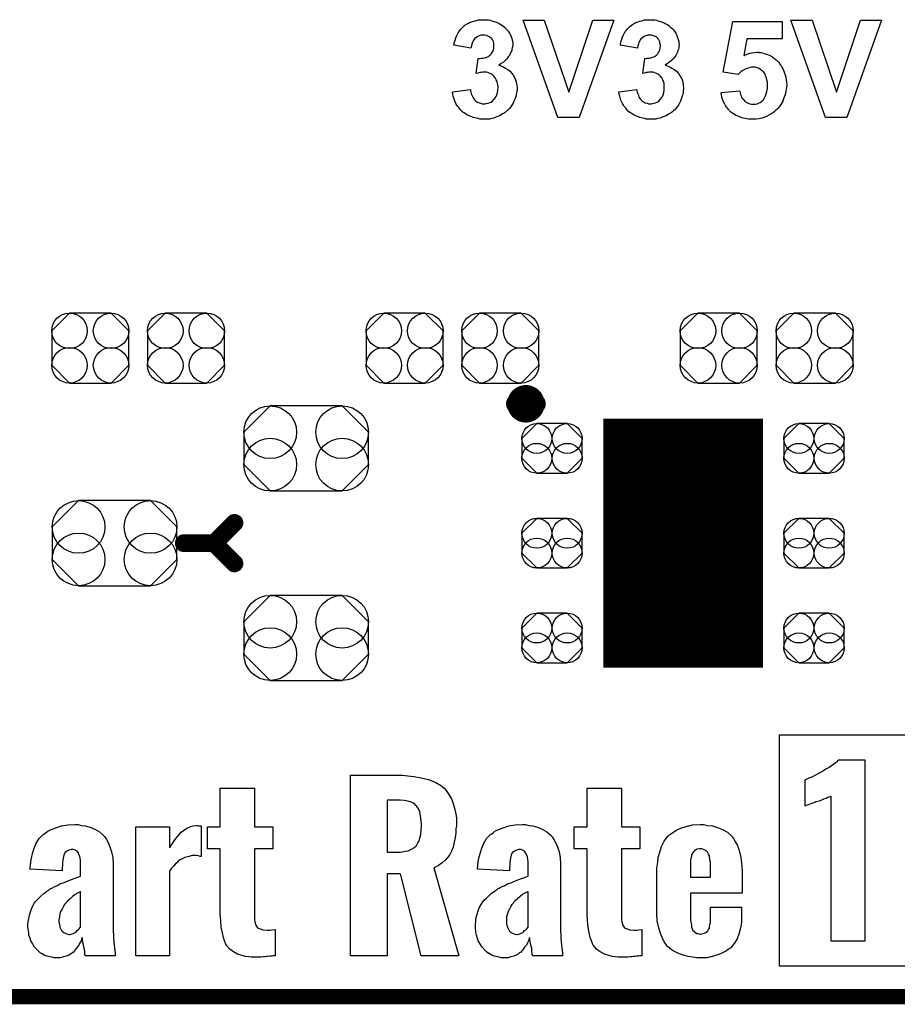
# Model space of a CAD drawing. Extents: x -0.07 to 0.95, y -0.15 to 0.98.
# Tile 2 of 8: x 0.19 to 0.53, y -0.15 to 0.24. Entities that reach past the tile are written whole.
import ezdxf

# ---------------------------------------------------------------- set-up
doc = ezdxf.new("R2010")
doc.units = 0
doc.layers.get('0').update_dxf_attribs({"linetype": 'CONTINUOUS'})
for name, color, linetype in [('gko', 6, 'CONTINUOUS'), ('gto', 2, 'CONTINUOUS'), ('gts', 1, 'CONTINUOUS')]:
    doc.layers.add(name, color=color, linetype=linetype)

# ---------------------------------------------------------------- blocks, each defined once
blk = doc.blocks.new('D48')
at = {"const_width": 0.00395}
blk.add_lwpolyline([(-0.001975, 0, 1), (0.001975, 0, 1)], format="xyb", close=True, dxfattribs=at)
blk = doc.blocks.new('D50')
at = {"const_width": 0.0035}
blk.add_lwpolyline([(-0.00175, 0, 1), (0.00175, 0, 1)], format="xyb", close=True, dxfattribs=at)
blk = doc.blocks.new('D36')
at = {"const_width": 0.0984}
blk.add_lwpolyline([(-0.0315, 0), (0.0315, 0)], dxfattribs=at)
blk = doc.blocks.new('D52')
blk.add_lwpolyline([(0.0152, -0.0068), (0.0152, 0.0068), (0.0082, 0.0138), (-0.0082, 0.0138), (-0.0152, 0.0068), (-0.0152, -0.0068), (-0.0082, -0.0138), (0.0082, -0.0138)], close=True)
for centre in [(-0.0082, 0.0068), (0.0082, 0.0068), (-0.0082, -0.0068), (0.0082, -0.0068)]:
    blk.add_circle(centre, 0.007)
blk = doc.blocks.new('D55')
blk.add_lwpolyline([(0.006, 0.0098), (-0.006, 0.0098), (-0.0119, 0.0039), (-0.0119, -0.0039), (-0.006, -0.0098), (0.006, -0.0098), (0.0119, -0.0039), (0.0119, 0.0039)], close=True)
for centre in [(-0.006, 0.0039), (0.006, 0.0039), (-0.006, -0.0039), (0.006, -0.0039)]:
    blk.add_circle(centre, 0.0059)
blk = doc.blocks.new('D56')
blk.add_lwpolyline([(-0.0142, -0.0168), (0.0142, -0.0168), (0.0246, -0.0064), (0.0246, 0.0064), (0.0142, 0.0168), (-0.0142, 0.0168), (-0.0246, 0.0064), (-0.0246, -0.0064)], close=True)
for centre in [(-0.0142, 0.0064), (0.0142, 0.0064), (-0.0142, -0.0064), (0.0142, -0.0064)]:
    blk.add_circle(centre, 0.0104)

msp = doc.modelspace()

# ---------------------------------------------------------------- linework, layer by layer
at = {"layer": 'gko', "color": 6, "const_width": 0.006}
msp.add_lwpolyline([(-0.05, -0.15), (0.85, -0.15)], dxfattribs=at)
at = {"layer": 'gto', "color": 2}
for points in [[(0.3723, 0.2356), (0.3728, 0.2355), (0.3733, 0.2355), (0.3739, 0.2354), (0.3745, 0.2352), (0.3759, 0.2348), (0.3766, 0.2345), (0.3774, 0.2341), (0.3781, 0.2337), (0.3788, 0.2333), (0.3795, 0.2327), (0.3801, 0.2321), (0.3801, 0.2321), (0.3802, 0.232), (0.3804, 0.2319), (0.3805, 0.2316), (0.381, 0.2311), (0.3815, 0.2303), (0.382, 0.2294), (0.3824, 0.2282), (0.3827, 0.227), (0.3828, 0.2264), (0.3828, 0.2257), (0.3828, 0.2257), (0.3828, 0.2255), (0.3828, 0.2253), (0.3827, 0.2249), (0.3826, 0.2245), (0.3825, 0.224), (0.3824, 0.2234), (0.3821, 0.2228), (0.3818, 0.2222), (0.3815, 0.2215), (0.381, 0.2209), (0.3805, 0.2202), (0.3798, 0.2195), (0.3791, 0.2189), (0.3783, 0.2183), (0.3773, 0.2176), (0.3773, 0.2176), (0.3774, 0.2176), (0.3776, 0.2176), (0.3778, 0.2175), (0.3784, 0.2173), (0.3791, 0.217), (0.38, 0.2165), (0.3809, 0.216), (0.3818, 0.2153), (0.3825, 0.2144), (0.3826, 0.2143), (0.3829, 0.214), (0.3831, 0.2135), (0.3835, 0.2128), (0.3839, 0.2119), (0.3842, 0.2109), (0.3844, 0.2098), (0.3845, 0.2085), (0.3845, 0.2084), (0.3845, 0.2083), (0.3845, 0.208), (0.3845, 0.2077), (0.3844, 0.2072), (0.3843, 0.2067), (0.3842, 0.2061), (0.3841, 0.2055), (0.3836, 0.2042), (0.3833, 0.2034), (0.383, 0.2027), (0.3825, 0.2019), (0.382, 0.2012), (0.3815, 0.2005), (0.3808, 0.1998), (0.3808, 0.1998), (0.3806, 0.1997), (0.3804, 0.1995), (0.3801, 0.1993), (0.3798, 0.199), (0.3794, 0.1987), (0.3788, 0.1984), (0.3783, 0.1981), (0.3776, 0.1977), (0.3769, 0.1974), (0.3761, 0.1971), (0.3754, 0.1968), (0.3745, 0.1966), (0.3736, 0.1964), (0.3726, 0.1963), (0.3716, 0.1963), (0.3711, 0.1963), (0.3707, 0.1963), (0.3703, 0.1964), (0.3698, 0.1964), (0.3692, 0.1966), (0.3685, 0.1967), (0.3672, 0.197), (0.3658, 0.1976), (0.365, 0.1979), (0.3643, 0.1983), (0.3636, 0.1988), (0.3629, 0.1993), (0.3629, 0.1993), (0.3628, 0.1994), (0.3626, 0.1996), (0.3624, 0.1998), (0.3621, 0.2001), (0.3618, 0.2005), (0.3615, 0.2009), (0.3612, 0.2014), (0.3608, 0.2019), (0.3604, 0.2025), (0.3598, 0.2038), (0.3593, 0.2054), (0.3591, 0.2062), (0.359, 0.2071), (0.3661, 0.208), (0.3661, 0.2079), (0.3661, 0.2079), (0.3662, 0.2075), (0.3663, 0.207), (0.3664, 0.2064), (0.3667, 0.2058), (0.367, 0.205), (0.3674, 0.2044), (0.3679, 0.2038), (0.368, 0.2037), (0.3682, 0.2035), (0.3685, 0.2033), (0.3689, 0.2031), (0.3695, 0.2028), (0.3701, 0.2026), (0.3708, 0.2024), (0.3715, 0.2024), (0.3717, 0.2024), (0.3719, 0.2024), (0.3723, 0.2025), (0.3729, 0.2026), (0.3735, 0.2028), (0.3741, 0.2031), (0.3748, 0.2035), (0.3754, 0.2041), (0.3754, 0.2042), (0.3756, 0.2044), (0.3759, 0.2048), (0.3762, 0.2053), (0.3765, 0.206), (0.3768, 0.2068), (0.3769, 0.2078), (0.377, 0.2088), (0.377, 0.2089), (0.377, 0.2089), (0.377, 0.2093), (0.3769, 0.2098), (0.3768, 0.2104), (0.3766, 0.2112), (0.3763, 0.2119), (0.3759, 0.2126), (0.3754, 0.2133), (0.3754, 0.2133), (0.3752, 0.2135), (0.3748, 0.2138), (0.3744, 0.2141), (0.3739, 0.2144), (0.3733, 0.2146), (0.3726, 0.2149), (0.3718, 0.2149), (0.3713, 0.2149), (0.3709, 0.2149), (0.3704, 0.2148), (0.3698, 0.2147), (0.3692, 0.2145), (0.3684, 0.2144), (0.3692, 0.2203), (0.3697, 0.2203), (0.3703, 0.2204), (0.3709, 0.2204), (0.3717, 0.2206), (0.3724, 0.2208), (0.3732, 0.2211), (0.3738, 0.2216), (0.3739, 0.2216), (0.3741, 0.2219), (0.3743, 0.2221), (0.3747, 0.2226), (0.3749, 0.2231), (0.3752, 0.2237), (0.3754, 0.2244), (0.3754, 0.2253), (0.3754, 0.2254), (0.3754, 0.2256), (0.3754, 0.2259), (0.3753, 0.2264), (0.3752, 0.2269), (0.3749, 0.2274), (0.3747, 0.2279), (0.3743, 0.2284), (0.3742, 0.2284), (0.374, 0.2285), (0.3738, 0.2287), (0.3734, 0.229), (0.373, 0.2291), (0.3725, 0.2294), (0.3718, 0.2295), (0.3712, 0.2295), (0.3708, 0.2295), (0.3705, 0.2295), (0.37, 0.2294), (0.3695, 0.2292), (0.369, 0.229), (0.3684, 0.2286), (0.3679, 0.2282), (0.3679, 0.2281), (0.3677, 0.228), (0.3675, 0.2276), (0.3672, 0.2272), (0.3669, 0.2267), (0.3667, 0.226), (0.3665, 0.2253), (0.3663, 0.2244), (0.3596, 0.2255), (0.3596, 0.2255), (0.3596, 0.2256), (0.3596, 0.2258), (0.3597, 0.2261), (0.3598, 0.2267), (0.3601, 0.2275), (0.3604, 0.2284), (0.3607, 0.2294), (0.3612, 0.2302), (0.3617, 0.2311), (0.3617, 0.2312), (0.3619, 0.2314), (0.3623, 0.2318), (0.3627, 0.2323), (0.3633, 0.2328), (0.3639, 0.2334), (0.3648, 0.2339), (0.3657, 0.2344), (0.3657, 0.2344), (0.3658, 0.2345), (0.3661, 0.2346), (0.3667, 0.2348), (0.3673, 0.235), (0.3682, 0.2352), (0.3692, 0.2355), (0.3702, 0.2356), (0.3714, 0.2356), (0.3719, 0.2356), (0.3723, 0.2356)], [(0.409, 0.197), (0.4006, 0.197), (0.3869, 0.2354), (0.3952, 0.2354), (0.405, 0.207), (0.4144, 0.2354), (0.4227, 0.2354), (0.409, 0.197)], [(0.4379, 0.2356), (0.4384, 0.2355), (0.4389, 0.2355), (0.4395, 0.2354), (0.4401, 0.2352), (0.4415, 0.2348), (0.4423, 0.2345), (0.443, 0.2341), (0.4437, 0.2337), (0.4444, 0.2333), (0.4451, 0.2327), (0.4457, 0.2321), (0.4458, 0.2321), (0.4459, 0.232), (0.446, 0.2319), (0.4462, 0.2316), (0.4466, 0.2311), (0.4471, 0.2303), (0.4476, 0.2294), (0.448, 0.2282), (0.4484, 0.227), (0.4484, 0.2264), (0.4485, 0.2257), (0.4485, 0.2257), (0.4485, 0.2255), (0.4484, 0.2253), (0.4484, 0.2249), (0.4483, 0.2245), (0.4482, 0.224), (0.448, 0.2234), (0.4478, 0.2228), (0.4475, 0.2222), (0.4471, 0.2215), (0.4467, 0.2209), (0.4461, 0.2202), (0.4455, 0.2195), (0.4447, 0.2189), (0.4439, 0.2183), (0.4429, 0.2176), (0.443, 0.2176), (0.4431, 0.2176), (0.4432, 0.2176), (0.4435, 0.2175), (0.4441, 0.2173), (0.4448, 0.217), (0.4456, 0.2165), (0.4465, 0.216), (0.4474, 0.2153), (0.4482, 0.2144), (0.4483, 0.2143), (0.4485, 0.214), (0.4488, 0.2135), (0.4492, 0.2128), (0.4496, 0.2119), (0.4499, 0.2109), (0.4501, 0.2098), (0.4502, 0.2085), (0.4502, 0.2084), (0.4502, 0.2083), (0.4502, 0.208), (0.4501, 0.2077), (0.4501, 0.2072), (0.45, 0.2067), (0.4499, 0.2061), (0.4497, 0.2055), (0.4493, 0.2042), (0.449, 0.2034), (0.4486, 0.2027), (0.4482, 0.2019), (0.4477, 0.2012), (0.4471, 0.2005), (0.4465, 0.1998), (0.4464, 0.1998), (0.4463, 0.1997), (0.4461, 0.1995), (0.4458, 0.1993), (0.4454, 0.199), (0.445, 0.1987), (0.4445, 0.1984), (0.4439, 0.1981), (0.4433, 0.1977), (0.4426, 0.1974), (0.4418, 0.1971), (0.441, 0.1968), (0.4401, 0.1966), (0.4393, 0.1964), (0.4383, 0.1963), (0.4373, 0.1963), (0.4368, 0.1963), (0.4364, 0.1963), (0.4359, 0.1964), (0.4354, 0.1964), (0.4349, 0.1966), (0.4342, 0.1967), (0.4329, 0.197), (0.4314, 0.1976), (0.4307, 0.1979), (0.43, 0.1983), (0.4293, 0.1988), (0.4286, 0.1993), (0.4285, 0.1993), (0.4284, 0.1994), (0.4283, 0.1996), (0.428, 0.1998), (0.4278, 0.2001), (0.4275, 0.2005), (0.4272, 0.2009), (0.4268, 0.2014), (0.4265, 0.2019), (0.4261, 0.2025), (0.4255, 0.2038), (0.425, 0.2054), (0.4248, 0.2062), (0.4247, 0.2071), (0.4318, 0.208), (0.4318, 0.2079), (0.4318, 0.2079), (0.4318, 0.2075), (0.4319, 0.207), (0.4321, 0.2064), (0.4324, 0.2058), (0.4326, 0.205), (0.4331, 0.2044), (0.4336, 0.2038), (0.4336, 0.2037), (0.4339, 0.2035), (0.4342, 0.2033), (0.4346, 0.2031), (0.4351, 0.2028), (0.4358, 0.2026), (0.4364, 0.2024), (0.4372, 0.2024), (0.4373, 0.2024), (0.4376, 0.2024), (0.438, 0.2025), (0.4385, 0.2026), (0.4391, 0.2028), (0.4398, 0.2031), (0.4404, 0.2035), (0.441, 0.2041), (0.4411, 0.2042), (0.4413, 0.2044), (0.4415, 0.2048), (0.4419, 0.2053), (0.4421, 0.206), (0.4424, 0.2068), (0.4426, 0.2078), (0.4426, 0.2088), (0.4426, 0.2089), (0.4426, 0.2089), (0.4426, 0.2093), (0.4426, 0.2098), (0.4425, 0.2104), (0.4423, 0.2112), (0.442, 0.2119), (0.4416, 0.2126), (0.4411, 0.2133), (0.441, 0.2133), (0.4408, 0.2135), (0.4405, 0.2138), (0.4401, 0.2141), (0.4395, 0.2144), (0.4389, 0.2146), (0.4383, 0.2149), (0.4375, 0.2149), (0.4369, 0.2149), (0.4365, 0.2149), (0.436, 0.2148), (0.4354, 0.2147), (0.4348, 0.2145), (0.4341, 0.2144), (0.4349, 0.2203), (0.4354, 0.2203), (0.4359, 0.2204), (0.4366, 0.2204), (0.4373, 0.2206), (0.4381, 0.2208), (0.4388, 0.2211), (0.4395, 0.2216), (0.4395, 0.2216), (0.4398, 0.2219), (0.44, 0.2221), (0.4403, 0.2226), (0.4406, 0.2231), (0.4409, 0.2237), (0.441, 0.2244), (0.4411, 0.2253), (0.4411, 0.2254), (0.4411, 0.2256), (0.441, 0.2259), (0.4409, 0.2264), (0.4408, 0.2269), (0.4406, 0.2274), (0.4403, 0.2279), (0.4399, 0.2284), (0.4399, 0.2284), (0.4397, 0.2285), (0.4395, 0.2287), (0.4391, 0.229), (0.4386, 0.2291), (0.4381, 0.2294), (0.4375, 0.2295), (0.4368, 0.2295), (0.4365, 0.2295), (0.4361, 0.2295), (0.4357, 0.2294), (0.4352, 0.2292), (0.4346, 0.229), (0.4341, 0.2286), (0.4336, 0.2282), (0.4335, 0.2281), (0.4334, 0.228), (0.4331, 0.2276), (0.4329, 0.2272), (0.4326, 0.2267), (0.4324, 0.226), (0.4321, 0.2253), (0.432, 0.2244), (0.4252, 0.2255), (0.4252, 0.2255), (0.4253, 0.2256), (0.4253, 0.2258), (0.4253, 0.2261), (0.4255, 0.2267), (0.4257, 0.2275), (0.426, 0.2284), (0.4264, 0.2294), (0.4268, 0.2302), (0.4273, 0.2311), (0.4274, 0.2312), (0.4276, 0.2314), (0.4279, 0.2318), (0.4284, 0.2323), (0.4289, 0.2328), (0.4296, 0.2334), (0.4304, 0.2339), (0.4313, 0.2344), (0.4314, 0.2344), (0.4314, 0.2345), (0.4318, 0.2346), (0.4323, 0.2348), (0.433, 0.235), (0.4338, 0.2352), (0.4348, 0.2355), (0.4359, 0.2356), (0.437, 0.2356), (0.4375, 0.2356), (0.4379, 0.2356)], [(0.4891, 0.228), (0.4752, 0.228), (0.474, 0.2215), (0.4741, 0.2215), (0.4742, 0.2215), (0.4745, 0.2217), (0.475, 0.2219), (0.4756, 0.2221), (0.4764, 0.2224), (0.4772, 0.2225), (0.4782, 0.2227), (0.4791, 0.2228), (0.4796, 0.2228), (0.4799, 0.2227), (0.4803, 0.2226), (0.4808, 0.2226), (0.4814, 0.2225), (0.482, 0.2223), (0.4833, 0.2219), (0.484, 0.2216), (0.4846, 0.2213), (0.4854, 0.2208), (0.4861, 0.2203), (0.4868, 0.2198), (0.4874, 0.2191), (0.4875, 0.2191), (0.4876, 0.219), (0.4878, 0.2188), (0.488, 0.2185), (0.4882, 0.2181), (0.4885, 0.2177), (0.4888, 0.2172), (0.4891, 0.2166), (0.4895, 0.216), (0.4898, 0.2153), (0.4901, 0.2145), (0.4903, 0.2138), (0.4905, 0.2129), (0.4907, 0.2119), (0.4908, 0.2109), (0.4909, 0.2099), (0.4909, 0.2098), (0.4909, 0.2097), (0.4909, 0.2094), (0.4908, 0.2091), (0.4908, 0.2087), (0.4907, 0.2082), (0.4906, 0.2076), (0.4905, 0.207), (0.4902, 0.2057), (0.4897, 0.2043), (0.4894, 0.2035), (0.489, 0.2028), (0.4886, 0.2021), (0.4881, 0.2013), (0.488, 0.2013), (0.4879, 0.2011), (0.4877, 0.2009), (0.4874, 0.2006), (0.487, 0.2002), (0.4865, 0.1997), (0.486, 0.1993), (0.4854, 0.1988), (0.4846, 0.1983), (0.4839, 0.1979), (0.483, 0.1974), (0.4821, 0.1971), (0.4811, 0.1967), (0.48, 0.1965), (0.4789, 0.1963), (0.4777, 0.1963), (0.4772, 0.1963), (0.4768, 0.1963), (0.4763, 0.1964), (0.4758, 0.1964), (0.4752, 0.1965), (0.4745, 0.1966), (0.4732, 0.1969), (0.4717, 0.1975), (0.471, 0.1978), (0.4703, 0.1982), (0.4696, 0.1986), (0.4689, 0.1991), (0.4689, 0.1992), (0.4688, 0.1992), (0.4686, 0.1994), (0.4684, 0.1996), (0.4682, 0.1999), (0.4678, 0.2003), (0.4676, 0.2007), (0.4672, 0.2011), (0.4668, 0.2017), (0.4665, 0.2022), (0.4659, 0.2035), (0.4653, 0.205), (0.4652, 0.2059), (0.465, 0.2068), (0.4723, 0.2075), (0.4723, 0.2074), (0.4724, 0.2072), (0.4725, 0.2067), (0.4727, 0.2061), (0.4729, 0.2055), (0.4732, 0.2048), (0.4737, 0.2042), (0.4742, 0.2036), (0.4742, 0.2035), (0.4744, 0.2034), (0.4748, 0.2032), (0.4752, 0.2029), (0.4757, 0.2026), (0.4763, 0.2024), (0.477, 0.2022), (0.4778, 0.2022), (0.4779, 0.2022), (0.4782, 0.2022), (0.4786, 0.2023), (0.4792, 0.2024), (0.4798, 0.2026), (0.4804, 0.2029), (0.4811, 0.2034), (0.4817, 0.204), (0.4818, 0.2042), (0.482, 0.2044), (0.4822, 0.2048), (0.4825, 0.2055), (0.4828, 0.2063), (0.4831, 0.2072), (0.4833, 0.2084), (0.4833, 0.2097), (0.4833, 0.2098), (0.4833, 0.2099), (0.4833, 0.21), (0.4833, 0.2103), (0.4833, 0.2109), (0.4831, 0.2117), (0.4829, 0.2126), (0.4826, 0.2135), (0.4823, 0.2143), (0.4817, 0.215), (0.4816, 0.2151), (0.4814, 0.2153), (0.481, 0.2156), (0.4806, 0.216), (0.48, 0.2163), (0.4793, 0.2166), (0.4784, 0.2168), (0.4775, 0.2169), (0.4772, 0.2169), (0.477, 0.2168), (0.4764, 0.2167), (0.4757, 0.2165), (0.4748, 0.2162), (0.4738, 0.2157), (0.4733, 0.2154), (0.4728, 0.215), (0.4723, 0.2145), (0.4718, 0.214), (0.4659, 0.2149), (0.4697, 0.2349), (0.4891, 0.2349), (0.4891, 0.228)], [(0.5146, 0.197), (0.5062, 0.197), (0.4925, 0.2354), (0.5009, 0.2354), (0.5106, 0.207), (0.52, 0.2354), (0.5283, 0.2354), (0.5146, 0.197)], [(0.5893, -0.138), (0.488, -0.138), (0.488, -0.0467), (0.5893, -0.0467), (0.5893, -0.138)], [(0.5219, -0.0567), (0.5112, -0.0567), (0.5105, -0.0574), (0.5095, -0.0582), (0.5076, -0.0596), (0.5066, -0.0601), (0.5059, -0.0605), (0.5054, -0.0608), (0.5052, -0.061), (0.5037, -0.0618), (0.5023, -0.0625), (0.5011, -0.0632), (0.4999, -0.0636), (0.4991, -0.064), (0.4986, -0.0643), (0.4981, -0.0646), (0.498, -0.0646), (0.498, -0.0747), (0.4984, -0.0746), (0.4991, -0.0743), (0.5006, -0.0737), (0.5013, -0.0735), (0.502, -0.0732), (0.5024, -0.073), (0.5026, -0.073), (0.5042, -0.0725), (0.5055, -0.0719), (0.5065, -0.0716), (0.5072, -0.0712), (0.5077, -0.0711), (0.508, -0.071), (0.5083, -0.0708), (0.5083, -0.128), (0.5219, -0.128), (0.5219, -0.0567)], [(0.3403, -0.0627), (0.3414, -0.0628), (0.3439, -0.0631), (0.3467, -0.0636), (0.3496, -0.0643), (0.3524, -0.0654), (0.3547, -0.0668), (0.355, -0.067), (0.3557, -0.0677), (0.3565, -0.0686), (0.3576, -0.0702), (0.3588, -0.0722), (0.3596, -0.0747), (0.36, -0.0761), (0.3603, -0.0778), (0.3606, -0.0795), (0.3606, -0.0814), (0.3606, -0.0815), (0.3606, -0.0817), (0.3606, -0.0825), (0.3604, -0.0838), (0.3603, -0.0854), (0.3601, -0.0872), (0.3597, -0.089), (0.3593, -0.091), (0.3586, -0.0926), (0.3585, -0.0928), (0.3582, -0.0933), (0.3578, -0.0942), (0.3571, -0.095), (0.3561, -0.0961), (0.3549, -0.0972), (0.3535, -0.0982), (0.3517, -0.0992), (0.3615, -0.1339), (0.3467, -0.1339), (0.3385, -0.1015), (0.3332, -0.1015), (0.3332, -0.1339), (0.3188, -0.1339), (0.3188, -0.0625), (0.3393, -0.0625), (0.3403, -0.0627)], [(0.2809, -0.0829), (0.2882, -0.0829), (0.2882, -0.0917), (0.2809, -0.0917), (0.2809, -0.1193), (0.2809, -0.1194), (0.2809, -0.1197), (0.281, -0.1205), (0.2814, -0.1218), (0.2821, -0.1228), (0.2824, -0.1229), (0.2831, -0.1232), (0.2842, -0.1236), (0.2859, -0.1237), (0.2869, -0.1237), (0.2878, -0.1236), (0.2891, -0.1235), (0.2891, -0.1339), (0.2881, -0.1339), (0.2876, -0.134), (0.2869, -0.134), (0.286, -0.1341), (0.2856, -0.1341), (0.2851, -0.1343), (0.2844, -0.1343), (0.2834, -0.1344), (0.2796, -0.1344), (0.2787, -0.1343), (0.2774, -0.1341), (0.2759, -0.1337), (0.2742, -0.1332), (0.2726, -0.1323), (0.2712, -0.1312), (0.2699, -0.1298), (0.2698, -0.1296), (0.2695, -0.129), (0.2691, -0.128), (0.2687, -0.1266), (0.2683, -0.1248), (0.2678, -0.1226), (0.2676, -0.1201), (0.2674, -0.1173), (0.2674, -0.0917), (0.2623, -0.0917), (0.2623, -0.0829), (0.2674, -0.0829), (0.2674, -0.0677), (0.2809, -0.0677), (0.2809, -0.0829)], [(0.4257, -0.0829), (0.433, -0.0829), (0.433, -0.0917), (0.4257, -0.0917), (0.4257, -0.1193), (0.4257, -0.1194), (0.4257, -0.1197), (0.4258, -0.1205), (0.4262, -0.1218), (0.4269, -0.1228), (0.4272, -0.1229), (0.4279, -0.1232), (0.429, -0.1236), (0.4307, -0.1237), (0.4316, -0.1237), (0.4326, -0.1236), (0.4338, -0.1235), (0.4338, -0.1339), (0.4329, -0.1339), (0.4323, -0.134), (0.4316, -0.134), (0.4308, -0.1341), (0.4304, -0.1341), (0.4298, -0.1343), (0.4291, -0.1343), (0.4282, -0.1344), (0.4244, -0.1344), (0.4234, -0.1343), (0.4222, -0.1341), (0.4207, -0.1337), (0.419, -0.1332), (0.4173, -0.1323), (0.4159, -0.1312), (0.4147, -0.1298), (0.4146, -0.1296), (0.4143, -0.129), (0.4139, -0.128), (0.4134, -0.1266), (0.413, -0.1248), (0.4126, -0.1226), (0.4123, -0.1201), (0.4122, -0.1173), (0.4122, -0.0917), (0.4071, -0.0917), (0.4071, -0.0829), (0.4122, -0.0829), (0.4122, -0.0677), (0.4257, -0.0677), (0.4257, -0.0829)], [(0.3384, -0.0724), (0.3332, -0.0724), (0.3332, -0.0929), (0.3384, -0.0929), (0.3393, -0.0928), (0.3403, -0.0926), (0.3415, -0.0924), (0.3428, -0.0918), (0.3438, -0.0912), (0.3447, -0.0904), (0.3449, -0.0903), (0.345, -0.09), (0.3454, -0.0893), (0.3459, -0.0885), (0.3461, -0.0874), (0.3465, -0.086), (0.3467, -0.0844), (0.3468, -0.0825), (0.3468, -0.0822), (0.3468, -0.0817), (0.3467, -0.0807), (0.3465, -0.0796), (0.3461, -0.0771), (0.3456, -0.0758), (0.345, -0.0749), (0.3449, -0.0747), (0.3446, -0.0745), (0.3442, -0.074), (0.3435, -0.0736), (0.3427, -0.0732), (0.3414, -0.0728), (0.34, -0.0725), (0.3384, -0.0724)], [(0.2126, -0.0824), (0.2141, -0.0826), (0.2161, -0.0831), (0.2179, -0.0839), (0.2197, -0.0849), (0.2212, -0.0863), (0.2213, -0.0864), (0.2218, -0.0869), (0.2225, -0.0879), (0.2232, -0.0892), (0.2238, -0.0908), (0.2245, -0.0928), (0.225, -0.0951), (0.2251, -0.0976), (0.2251, -0.1214), (0.2251, -0.1216), (0.2251, -0.1222), (0.2251, -0.123), (0.2251, -0.1243), (0.2252, -0.1255), (0.2252, -0.1269), (0.2255, -0.1297), (0.2255, -0.1298), (0.2256, -0.1303), (0.2256, -0.1308), (0.2258, -0.1315), (0.2259, -0.1329), (0.2259, -0.1334), (0.2259, -0.1339), (0.2141, -0.1339), (0.2141, -0.1337), (0.214, -0.1334), (0.214, -0.1328), (0.2139, -0.1321), (0.2137, -0.1309), (0.2134, -0.1297), (0.2132, -0.1283), (0.2129, -0.1266), (0.2129, -0.1268), (0.2127, -0.1272), (0.2125, -0.1279), (0.212, -0.1287), (0.2116, -0.1296), (0.2109, -0.1305), (0.2102, -0.1315), (0.2093, -0.1325), (0.2091, -0.1326), (0.2089, -0.1328), (0.2083, -0.1332), (0.2076, -0.1336), (0.2066, -0.134), (0.2055, -0.1343), (0.2044, -0.1346), (0.203, -0.1347), (0.2025, -0.1347), (0.2018, -0.1346), (0.2009, -0.1344), (0.199, -0.134), (0.1979, -0.1336), (0.1969, -0.133), (0.1968, -0.1329), (0.1965, -0.1328), (0.1959, -0.1323), (0.1954, -0.1318), (0.1941, -0.1304), (0.1929, -0.1284), (0.1929, -0.1283), (0.1926, -0.1279), (0.1925, -0.1273), (0.1922, -0.1266), (0.1919, -0.1257), (0.1918, -0.1247), (0.1915, -0.1225), (0.1915, -0.1222), (0.1915, -0.1215), (0.1916, -0.1205), (0.1918, -0.1191), (0.1921, -0.1178), (0.1926, -0.1161), (0.1932, -0.1146), (0.194, -0.1132), (0.1941, -0.113), (0.1944, -0.1126), (0.195, -0.1119), (0.1958, -0.1111), (0.1966, -0.1103), (0.1978, -0.1093), (0.199, -0.1083), (0.2002, -0.1075), (0.2004, -0.1073), (0.2009, -0.1071), (0.2018, -0.1067), (0.2029, -0.1062), (0.2041, -0.1055), (0.2058, -0.1049), (0.2076, -0.1042), (0.2097, -0.1033), (0.2123, -0.1024), (0.2123, -0.0975), (0.2123, -0.0974), (0.2123, -0.0971), (0.2123, -0.0965), (0.2122, -0.096), (0.212, -0.0947), (0.2115, -0.0935), (0.2115, -0.0933), (0.2114, -0.0932), (0.2109, -0.0926), (0.2101, -0.0922), (0.2095, -0.0919), (0.2086, -0.0919), (0.2077, -0.0921), (0.2069, -0.0925), (0.2061, -0.0932), (0.2059, -0.0935), (0.2057, -0.0942), (0.2054, -0.0953), (0.2051, -0.0968), (0.205, -0.1003), (0.1923, -0.0997), (0.1925, -0.0981), (0.1925, -0.0979), (0.1925, -0.0976), (0.1926, -0.0972), (0.1926, -0.0967), (0.1929, -0.0953), (0.1933, -0.0935), (0.194, -0.0914), (0.1948, -0.0894), (0.1959, -0.0875), (0.1975, -0.086), (0.1978, -0.0858), (0.1983, -0.0854), (0.1993, -0.0847), (0.2007, -0.084), (0.2025, -0.0833), (0.2047, -0.0826), (0.2072, -0.0822), (0.21, -0.0821), (0.2112, -0.0821), (0.2126, -0.0824)], [(0.259, -0.0825), (0.2598, -0.0826), (0.2598, -0.0947), (0.2597, -0.0947), (0.2595, -0.0946), (0.2588, -0.0944), (0.2579, -0.0943), (0.2563, -0.0943), (0.2558, -0.0944), (0.2551, -0.0946), (0.2534, -0.095), (0.2516, -0.096), (0.2515, -0.096), (0.2512, -0.0962), (0.2508, -0.0965), (0.2502, -0.0971), (0.2497, -0.0976), (0.249, -0.0985), (0.2481, -0.0993), (0.2474, -0.1004), (0.2474, -0.1339), (0.2341, -0.1339), (0.2341, -0.0829), (0.2474, -0.0829), (0.2474, -0.0911), (0.2477, -0.0908), (0.2479, -0.0904), (0.2483, -0.0899), (0.2492, -0.0885), (0.2505, -0.0868), (0.252, -0.0851), (0.2538, -0.0838), (0.2548, -0.0832), (0.2558, -0.0828), (0.2567, -0.0825), (0.2579, -0.0824), (0.2584, -0.0824), (0.259, -0.0825)], [(0.3892, -0.0824), (0.3907, -0.0826), (0.3926, -0.0831), (0.3944, -0.0839), (0.3962, -0.0849), (0.3978, -0.0863), (0.3979, -0.0864), (0.3983, -0.0869), (0.399, -0.0879), (0.3997, -0.0892), (0.4004, -0.0908), (0.4011, -0.0928), (0.4015, -0.0951), (0.4016, -0.0976), (0.4016, -0.1214), (0.4016, -0.1216), (0.4016, -0.1222), (0.4016, -0.123), (0.4016, -0.1243), (0.4018, -0.1255), (0.4018, -0.1269), (0.4021, -0.1297), (0.4021, -0.1298), (0.4022, -0.1303), (0.4022, -0.1308), (0.4023, -0.1315), (0.4025, -0.1329), (0.4025, -0.1334), (0.4025, -0.1339), (0.3907, -0.1339), (0.3907, -0.1337), (0.3905, -0.1334), (0.3905, -0.1328), (0.3904, -0.1321), (0.3903, -0.1309), (0.39, -0.1297), (0.3897, -0.1283), (0.3894, -0.1266), (0.3894, -0.1268), (0.3893, -0.1272), (0.389, -0.1279), (0.3886, -0.1287), (0.3882, -0.1296), (0.3875, -0.1305), (0.3868, -0.1315), (0.3858, -0.1325), (0.3857, -0.1326), (0.3854, -0.1328), (0.3849, -0.1332), (0.3842, -0.1336), (0.3832, -0.134), (0.3821, -0.1343), (0.381, -0.1346), (0.3796, -0.1347), (0.379, -0.1347), (0.3783, -0.1346), (0.3775, -0.1344), (0.3756, -0.134), (0.3744, -0.1336), (0.3735, -0.133), (0.3733, -0.1329), (0.3731, -0.1328), (0.3725, -0.1323), (0.3719, -0.1318), (0.3707, -0.1304), (0.3694, -0.1284), (0.3694, -0.1283), (0.3692, -0.1279), (0.369, -0.1273), (0.3688, -0.1266), (0.3685, -0.1257), (0.3683, -0.1247), (0.3681, -0.1225), (0.3681, -0.1222), (0.3681, -0.1215), (0.3682, -0.1205), (0.3683, -0.1191), (0.3686, -0.1178), (0.3692, -0.1161), (0.3697, -0.1146), (0.3706, -0.1132), (0.3707, -0.113), (0.371, -0.1126), (0.3715, -0.1119), (0.3724, -0.1111), (0.3732, -0.1103), (0.3743, -0.1093), (0.3756, -0.1083), (0.3768, -0.1075), (0.3769, -0.1073), (0.3775, -0.1071), (0.3783, -0.1067), (0.3794, -0.1062), (0.3807, -0.1055), (0.3824, -0.1049), (0.3842, -0.1042), (0.3862, -0.1033), (0.3889, -0.1024), (0.3889, -0.0975), (0.3889, -0.0974), (0.3889, -0.0971), (0.3889, -0.0965), (0.3887, -0.096), (0.3886, -0.0947), (0.388, -0.0935), (0.388, -0.0933), (0.3879, -0.0932), (0.3875, -0.0926), (0.3867, -0.0922), (0.3861, -0.0919), (0.3851, -0.0919), (0.3843, -0.0921), (0.3835, -0.0925), (0.3826, -0.0932), (0.3825, -0.0935), (0.3822, -0.0942), (0.3819, -0.0953), (0.3817, -0.0968), (0.3815, -0.1003), (0.3689, -0.0997), (0.369, -0.0981), (0.369, -0.0979), (0.369, -0.0976), (0.3692, -0.0972), (0.3692, -0.0967), (0.3694, -0.0953), (0.3699, -0.0935), (0.3706, -0.0914), (0.3714, -0.0894), (0.3725, -0.0875), (0.374, -0.086), (0.3743, -0.0858), (0.3749, -0.0854), (0.3758, -0.0847), (0.3772, -0.084), (0.379, -0.0833), (0.3812, -0.0826), (0.3837, -0.0822), (0.3865, -0.0821), (0.3878, -0.0821), (0.3892, -0.0824)], [(0.4597, -0.0824), (0.4616, -0.0826), (0.4636, -0.0832), (0.4656, -0.084), (0.4676, -0.0851), (0.4692, -0.0867), (0.4694, -0.0869), (0.4699, -0.0875), (0.4705, -0.0886), (0.4713, -0.0901), (0.472, -0.0919), (0.4727, -0.0943), (0.4731, -0.0971), (0.4733, -0.1003), (0.4733, -0.1092), (0.4529, -0.1092), (0.4529, -0.1178), (0.4529, -0.1179), (0.4529, -0.1183), (0.4529, -0.119), (0.453, -0.1198), (0.4533, -0.1218), (0.4534, -0.1226), (0.4537, -0.1235), (0.4537, -0.1236), (0.4538, -0.1237), (0.4544, -0.1243), (0.4554, -0.125), (0.4559, -0.1251), (0.4568, -0.1253), (0.457, -0.1253), (0.4579, -0.1251), (0.459, -0.1247), (0.4598, -0.124), (0.4599, -0.1237), (0.4601, -0.1235), (0.4604, -0.1229), (0.4605, -0.1223), (0.4606, -0.1215), (0.4608, -0.1207), (0.4608, -0.1196), (0.4608, -0.1146), (0.4731, -0.1146), (0.4731, -0.119), (0.4731, -0.1191), (0.4731, -0.1193), (0.4731, -0.1197), (0.4731, -0.1203), (0.4729, -0.1216), (0.4726, -0.1233), (0.472, -0.1253), (0.4713, -0.1272), (0.4702, -0.129), (0.4688, -0.1307), (0.4687, -0.1308), (0.468, -0.1312), (0.4672, -0.1319), (0.4658, -0.1326), (0.4641, -0.1334), (0.462, -0.134), (0.4595, -0.1346), (0.4568, -0.1347), (0.4559, -0.1347), (0.4554, -0.1346), (0.4538, -0.1344), (0.452, -0.1341), (0.45, -0.1336), (0.4479, -0.1328), (0.4458, -0.1318), (0.444, -0.1303), (0.4438, -0.13), (0.4433, -0.1294), (0.4426, -0.1283), (0.4419, -0.1269), (0.4411, -0.125), (0.4404, -0.1228), (0.4398, -0.1201), (0.4397, -0.1171), (0.4397, -0.0999), (0.4397, -0.0997), (0.4397, -0.0994), (0.4397, -0.099), (0.4398, -0.0985), (0.44, -0.0969), (0.4402, -0.095), (0.4408, -0.0929), (0.4415, -0.0907), (0.4426, -0.0886), (0.444, -0.0867), (0.4443, -0.0865), (0.4448, -0.086), (0.4458, -0.0853), (0.4473, -0.0843), (0.4491, -0.0835), (0.4512, -0.0828), (0.4538, -0.0822), (0.4568, -0.0821), (0.4581, -0.0821), (0.4597, -0.0824)], [(0.4574, -0.0917), (0.4565, -0.0917), (0.4556, -0.0918), (0.4545, -0.0924), (0.4541, -0.0928), (0.4537, -0.0933), (0.4536, -0.0936), (0.4534, -0.094), (0.4533, -0.0946), (0.4531, -0.0954), (0.453, -0.0962), (0.4529, -0.0975), (0.4529, -0.0989), (0.4529, -0.1028), (0.4608, -0.1028), (0.4608, -0.0979), (0.4608, -0.0978), (0.4608, -0.0974), (0.4608, -0.0968), (0.4606, -0.0961), (0.4604, -0.0944), (0.4601, -0.0937), (0.4598, -0.0932), (0.4598, -0.0931), (0.4597, -0.0929), (0.4591, -0.0924), (0.4581, -0.0919), (0.4574, -0.0917)], [(0.2123, -0.1085), (0.2122, -0.1086), (0.2118, -0.1087), (0.2111, -0.1092), (0.2101, -0.1097), (0.2091, -0.1104), (0.2082, -0.1114), (0.2071, -0.1123), (0.2061, -0.1135), (0.2059, -0.1136), (0.2057, -0.114), (0.2054, -0.1146), (0.205, -0.1154), (0.2044, -0.1164), (0.2041, -0.1173), (0.2039, -0.1185), (0.2037, -0.1197), (0.2037, -0.1198), (0.2037, -0.1201), (0.2037, -0.1207), (0.2039, -0.1212), (0.2041, -0.1226), (0.2048, -0.1239), (0.205, -0.1241), (0.2057, -0.1246), (0.2065, -0.1251), (0.2071, -0.1253), (0.2077, -0.1254), (0.208, -0.1254), (0.2086, -0.1253), (0.2093, -0.125), (0.2102, -0.1246), (0.2105, -0.1244), (0.2109, -0.1239), (0.2116, -0.1233), (0.2123, -0.1225), (0.2123, -0.1085)], [(0.3889, -0.1085), (0.3887, -0.1086), (0.3883, -0.1087), (0.3876, -0.1092), (0.3867, -0.1097), (0.3857, -0.1104), (0.3847, -0.1114), (0.3836, -0.1123), (0.3826, -0.1135), (0.3825, -0.1136), (0.3822, -0.114), (0.3819, -0.1146), (0.3815, -0.1154), (0.381, -0.1164), (0.3807, -0.1173), (0.3804, -0.1185), (0.3803, -0.1197), (0.3803, -0.1198), (0.3803, -0.1201), (0.3803, -0.1207), (0.3804, -0.1212), (0.3807, -0.1226), (0.3814, -0.1239), (0.3815, -0.1241), (0.3822, -0.1246), (0.383, -0.1251), (0.3836, -0.1253), (0.3843, -0.1254), (0.3846, -0.1254), (0.3851, -0.1253), (0.3858, -0.125), (0.3868, -0.1246), (0.3871, -0.1244), (0.3875, -0.1239), (0.3882, -0.1233), (0.3889, -0.1225), (0.3889, -0.1085)]]:
    msp.add_lwpolyline(points, dxfattribs=at)
at = {"layer": 'gto', "color": 2, "const_width": 0.007}
for points in [[(0.3919, 0.084, 1), (0.3841, 0.084)], [(0.3841, 0.084, 1), (0.3919, 0.084)]]:
    msp.add_lwpolyline(points, format="xyb", dxfattribs=at)
for points in [[(0.3841, 0.084), (0.3841, 0.084)], [(0.3919, 0.084), (0.3919, 0.084)], [(0.3919, 0.084), (0.3919, 0.084)], [(0.265, 0.029), (0.273, 0.037)], [(0.253, 0.029), (0.265, 0.029)], [(0.265, 0.029), (0.273, 0.021)]]:
    msp.add_lwpolyline(points, dxfattribs=at)

# ---------------------------------------------------------------- block references
at = {"layer": 'gto'}
for name, p in [('D48', (0.3841, 0.084)), ('D48', (0.3841, 0.084)), ('D48', (0.3919, 0.084)), ('D48', (0.3919, 0.084)), ('D48', (0.3919, 0.084)), ('D48', (0.3919, 0.084)), ('D50', (0.273, 0.037)), ('D50', (0.253, 0.029)), ('D50', (0.265, 0.029)), ('D50', (0.265, 0.029)), ('D50', (0.265, 0.029)), ('D50', (0.273, 0.021))]:
    msp.add_blockref(name, p, dxfattribs=at)
at = {"layer": 'gts'}
for name, p in [('D52', (0.2161, 0.106)), ('D52', (0.2539, 0.106)), ('D52', (0.3401, 0.106)), ('D52', (0.3779, 0.106)), ('D52', (0.4641, 0.106)), ('D52', (0.5019, 0.106)), ('D56', (0.3013, 0.0664)), ('D36', (0.45, 0.029)), ('D55', (0.3983, 0.0664)), ('D55', (0.5017, 0.0664)), ('D56', (0.2257, 0.029)), ('D55', (0.3983, 0.029)), ('D55', (0.5017, 0.029)), ('D56', (0.3013, -0.0084)), ('D55', (0.3983, -0.0084)), ('D55', (0.5017, -0.0084))]:
    msp.add_blockref(name, p, dxfattribs=at)

doc.saveas('drawing.dxf')
